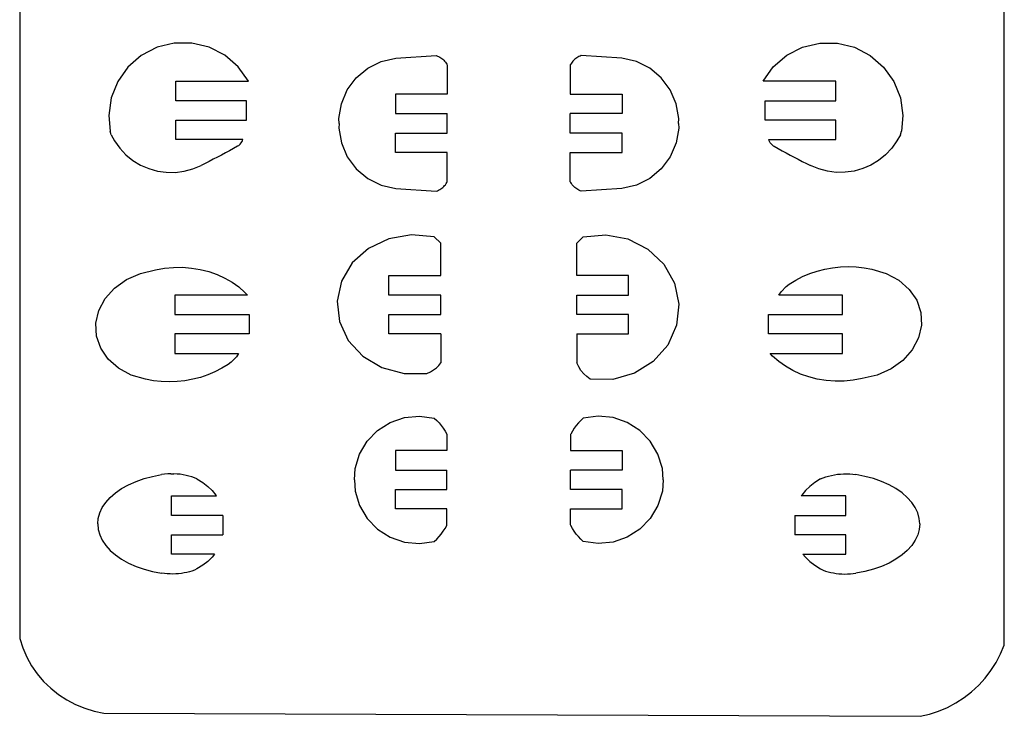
# Model space of a CAD drawing. Extents: x -4.72 to 4.72, y -4.2 to 4.2.
# Tile 3 of 10: x -1.45 to 1.45, y -4.2 to -2.15. Entities that reach past the tile are written whole.
import ezdxf

# ---------------------------------------------------------------- set-up
doc = ezdxf.new("R2010")
doc.units = 0
doc.header["$MEASUREMENT"] = 0
doc.layers.get('0').update_dxf_attribs({"linetype": 'CONTINUOUS'})

msp = doc.modelspace()

# ---------------------------------------------------------------- linework, layer by layer
for p, q in [((1.4478, -3.991), (1.4478, 3.9719)), ((-1.4478, 3.9529), (-1.4478, -3.9719)), ((-0.9934, -2.2214), (-1.0439, -2.2338)), ((-0.9413, -2.2213), (-0.9934, -2.2214)), ((-0.8907, -2.2335), (-0.9413, -2.2213)), ((0.8542, -2.2335), (0.9048, -2.2213)), ((0.9048, -2.2213), (0.9569, -2.2214)), ((0.9569, -2.2214), (1.0074, -2.2338)), ((-1.0901, -2.2577), (-1.1294, -2.2919)), ((-1.0439, -2.2338), (-1.0901, -2.2577)), ((-0.8444, -2.2573), (-0.8907, -2.2335)), ((-0.805, -2.2913), (-0.8444, -2.2573)), ((-0.3419, -2.2656), (-0.2226, -2.2582)), ((-0.2226, -2.2582), (-0.2192, -2.2595)), ((0.2036, -2.2582), (0.2001, -2.2595)), ((0.3228, -2.2656), (0.2036, -2.2582)), ((0.7685, -2.2913), (0.8079, -2.2573)), ((0.8079, -2.2573), (0.8542, -2.2335)), ((1.0074, -2.2338), (1.0536, -2.2577)), ((1.0536, -2.2577), (1.0929, -2.2919)), ((-0.4243, -2.2955), (-0.3849, -2.2757)), ((-0.3849, -2.2757), (-0.3419, -2.2656)), ((-0.2192, -2.2595), (-0.2158, -2.2611)), ((-0.2158, -2.2611), (-0.2125, -2.2628)), ((-0.2125, -2.2628), (-0.2094, -2.2647)), ((-0.2094, -2.2647), (-0.2064, -2.2669)), ((-0.2064, -2.2669), (-0.2035, -2.2692)), ((-0.2035, -2.2692), (-0.2008, -2.2717)), ((-0.2008, -2.2717), (-0.1982, -2.2744)), ((-0.1982, -2.2744), (-0.1958, -2.2772)), ((-0.1958, -2.2772), (-0.1937, -2.2802)), ((-0.1937, -2.2802), (-0.1917, -2.2833)), ((-0.1917, -2.2833), (-0.1905, -2.2854)), ((-0.1905, -2.2854), (-0.1905, -2.3717)), ((0.1726, -2.2833), (0.1715, -2.2854)), ((0.1715, -2.2854), (0.1715, -2.3717)), ((0.1746, -2.2802), (0.1726, -2.2833)), ((0.1768, -2.2772), (0.1746, -2.2802)), ((0.1792, -2.2744), (0.1768, -2.2772)), ((0.1817, -2.2717), (0.1792, -2.2744)), ((0.1844, -2.2692), (0.1817, -2.2717)), ((0.1873, -2.2669), (0.1844, -2.2692)), ((0.1903, -2.2647), (0.1873, -2.2669)), ((0.1935, -2.2628), (0.1903, -2.2647)), ((0.1967, -2.2611), (0.1935, -2.2628)), ((0.2001, -2.2595), (0.1967, -2.2611)), ((0.3658, -2.2757), (0.3228, -2.2656)), ((0.4053, -2.2955), (0.3658, -2.2757)), ((-1.1294, -2.2919), (-1.1595, -2.3343)), ((-0.7747, -2.3336), (-0.805, -2.2913)), ((-0.4582, -2.324), (-0.4243, -2.2955)), ((0.4391, -2.324), (0.4053, -2.2955)), ((0.7382, -2.3336), (0.7685, -2.2913)), ((1.0929, -2.2919), (1.123, -2.3343)), ((-1.1595, -2.3343), (-1.1788, -2.3827)), ((-0.9887, -2.3908), (-0.9887, -2.3336)), ((-0.9887, -2.3336), (-0.7747, -2.3336)), ((-0.4845, -2.3594), (-0.4582, -2.324)), ((0.4654, -2.3594), (0.4391, -2.324)), ((0.9522, -2.3336), (0.7382, -2.3336)), ((0.9522, -2.3908), (0.9522, -2.3336)), ((1.123, -2.3343), (1.1423, -2.3827)), ((-0.5019, -2.4), (-0.4845, -2.3594)), ((-0.1905, -2.3717), (-0.3429, -2.3717)), ((-0.3429, -2.3717), (-0.3429, -2.4289)), ((0.1715, -2.3717), (0.3239, -2.3717)), ((0.3239, -2.3717), (0.3239, -2.4289)), ((0.4828, -2.4), (0.4654, -2.3594)), ((-1.1788, -2.3827), (-1.1861, -2.4342)), ((-0.781, -2.3908), (-0.9887, -2.3908)), ((-0.781, -2.4479), (-0.781, -2.3908)), ((-0.5094, -2.4435), (-0.5019, -2.4)), ((0.4903, -2.4435), (0.4828, -2.4)), ((0.7445, -2.3908), (0.9522, -2.3908)), ((0.7445, -2.4479), (0.7445, -2.3908)), ((1.1423, -2.3827), (1.1496, -2.4342)), ((-0.3429, -2.4289), (-0.1905, -2.4289)), ((-0.1905, -2.486), (-0.1905, -2.4289)), ((0.1715, -2.486), (0.1715, -2.4289)), ((0.3239, -2.4289), (0.1715, -2.4289)), ((-1.1861, -2.4342), (-1.1816, -2.4807)), ((-0.9887, -2.4479), (-0.781, -2.4479)), ((-0.9887, -2.5051), (-0.9887, -2.4479)), ((-0.5085, -2.4575), (-0.5094, -2.4435)), ((-0.5085, -2.4575), (-0.5094, -2.4714)), ((0.4894, -2.4575), (0.4903, -2.4435)), ((0.4894, -2.4575), (0.4903, -2.4714)), ((0.9522, -2.4479), (0.7445, -2.4479)), ((0.9522, -2.5051), (0.9522, -2.4479)), ((1.1496, -2.4342), (1.1451, -2.4807)), ((-1.1786, -2.4908), (-1.1816, -2.4807)), ((-0.5094, -2.4714), (-0.5019, -2.5149)), ((-0.3429, -2.486), (-0.1905, -2.486)), ((-0.3429, -2.5432), (-0.3429, -2.486)), ((0.3239, -2.486), (0.1715, -2.486)), ((0.3239, -2.5432), (0.3239, -2.486)), ((0.4903, -2.4714), (0.4828, -2.5149)), ((1.1421, -2.4908), (1.1451, -2.4807)), ((-1.1786, -2.4908), (-1.1687, -2.5093)), ((-1.1687, -2.5093), (-1.1533, -2.5306)), ((-0.7914, -2.5051), (-0.9887, -2.5051)), ((-0.8044, -2.5234), (-0.7993, -2.5191)), ((-0.7993, -2.5191), (-0.796, -2.5149)), ((-0.796, -2.5149), (-0.7924, -2.5084)), ((-0.7924, -2.5084), (-0.7914, -2.5051)), ((-0.5019, -2.5149), (-0.4845, -2.5555)), ((0.4828, -2.5149), (0.4654, -2.5555)), ((0.7559, -2.5084), (0.7549, -2.5051)), ((0.7549, -2.5051), (0.9522, -2.5051)), ((0.7595, -2.5149), (0.7559, -2.5084)), ((0.7628, -2.5191), (0.7595, -2.5149)), ((0.7679, -2.5234), (0.7628, -2.5191)), ((1.1322, -2.5093), (1.1168, -2.5306)), ((1.1421, -2.4908), (1.1322, -2.5093)), ((-1.1533, -2.5306), (-1.1352, -2.5498)), ((-0.8427, -2.5444), (-0.8545, -2.5507)), ((-0.8308, -2.538), (-0.8427, -2.5444)), ((-0.819, -2.5316), (-0.8308, -2.538)), ((-0.8073, -2.525), (-0.819, -2.5316)), ((-0.8044, -2.5234), (-0.8073, -2.525)), ((-0.1905, -2.5432), (-0.3429, -2.5432)), ((-0.1905, -2.6295), (-0.1905, -2.5432)), ((0.1715, -2.6295), (0.1715, -2.5432)), ((0.1715, -2.5432), (0.3239, -2.5432)), ((0.7679, -2.5234), (0.7708, -2.525)), ((0.7708, -2.525), (0.7825, -2.5316)), ((0.7825, -2.5316), (0.7943, -2.538)), ((0.7943, -2.538), (0.8062, -2.5444)), ((0.8062, -2.5444), (0.818, -2.5507)), ((1.1168, -2.5306), (1.0987, -2.5498)), ((-1.1352, -2.5498), (-1.1147, -2.5663)), ((-1.1147, -2.5663), (-1.0922, -2.5799)), ((-0.9024, -2.5753), (-0.9144, -2.5813)), ((-0.8903, -2.5693), (-0.9024, -2.5753)), ((-0.8784, -2.5631), (-0.8903, -2.5693)), ((-0.8664, -2.557), (-0.8784, -2.5631)), ((-0.8545, -2.5507), (-0.8664, -2.557)), ((-0.4845, -2.5555), (-0.4582, -2.5909)), ((0.4654, -2.5555), (0.4391, -2.5909)), ((0.818, -2.5507), (0.8299, -2.557)), ((0.8299, -2.557), (0.8419, -2.5631)), ((0.8419, -2.5631), (0.8538, -2.5693)), ((0.8538, -2.5693), (0.8659, -2.5753)), ((0.8659, -2.5753), (0.8779, -2.5813)), ((1.0782, -2.5663), (1.0557, -2.5799)), ((1.0987, -2.5498), (1.0782, -2.5663)), ((-1.0922, -2.5799), (-1.068, -2.5904)), ((-1.068, -2.5904), (-1.0427, -2.5976)), ((-1.0427, -2.5976), (-1.0166, -2.6013)), ((-1.0166, -2.6013), (-0.9903, -2.6015)), ((-0.9903, -2.6015), (-0.9642, -2.5982)), ((-0.9642, -2.5982), (-0.9387, -2.5914)), ((-0.9387, -2.5914), (-0.9144, -2.5813)), ((-0.4582, -2.5909), (-0.4243, -2.6194)), ((0.4391, -2.5909), (0.4053, -2.6194)), ((0.9022, -2.5914), (0.8779, -2.5813)), ((0.9277, -2.5982), (0.9022, -2.5914)), ((0.9538, -2.6015), (0.9277, -2.5982)), ((0.9801, -2.6013), (0.9538, -2.6015)), ((1.0062, -2.5976), (0.9801, -2.6013)), ((1.0315, -2.5904), (1.0062, -2.5976)), ((1.0557, -2.5799), (1.0315, -2.5904)), ((-0.4243, -2.6194), (-0.3849, -2.6392)), ((-0.1958, -2.6377), (-0.1937, -2.6347)), ((-0.1937, -2.6347), (-0.1917, -2.6316)), ((-0.1917, -2.6316), (-0.1905, -2.6295)), ((0.1726, -2.6316), (0.1715, -2.6295)), ((0.1746, -2.6347), (0.1726, -2.6316)), ((0.1768, -2.6377), (0.1746, -2.6347)), ((0.4053, -2.6194), (0.3658, -2.6392)), ((-0.3849, -2.6392), (-0.3419, -2.6493)), ((-0.3419, -2.6493), (-0.2226, -2.6567)), ((-0.2226, -2.6567), (-0.2192, -2.6554)), ((-0.2192, -2.6554), (-0.2158, -2.6538)), ((-0.2158, -2.6538), (-0.2125, -2.6521)), ((-0.2125, -2.6521), (-0.2094, -2.6502)), ((-0.2094, -2.6502), (-0.2064, -2.648)), ((-0.2064, -2.648), (-0.2035, -2.6457)), ((-0.2035, -2.6457), (-0.2008, -2.6432)), ((-0.2008, -2.6432), (-0.1982, -2.6405)), ((-0.1982, -2.6405), (-0.1958, -2.6377)), ((0.1792, -2.6405), (0.1768, -2.6377)), ((0.1817, -2.6432), (0.1792, -2.6405)), ((0.1844, -2.6457), (0.1817, -2.6432)), ((0.1873, -2.648), (0.1844, -2.6457)), ((0.1903, -2.6502), (0.1873, -2.648)), ((0.1935, -2.6521), (0.1903, -2.6502)), ((0.1967, -2.6538), (0.1935, -2.6521)), ((0.2001, -2.6554), (0.1967, -2.6538)), ((0.2036, -2.6567), (0.2001, -2.6554)), ((0.3228, -2.6493), (0.2036, -2.6567)), ((0.3658, -2.6392), (0.3228, -2.6493)), ((-0.3622, -2.7968), (-0.4219, -2.8252)), ((-0.2959, -2.785), (-0.3622, -2.7968)), ((-0.2286, -2.7908), (-0.2959, -2.785)), ((-0.2095, -2.8099), (-0.2286, -2.7908)), ((0.1905, -2.8099), (0.2095, -2.7908)), ((0.2095, -2.7908), (0.2758, -2.7849)), ((0.2758, -2.7849), (0.3411, -2.7973)), ((0.3411, -2.7973), (0.3997, -2.8271)), ((-0.4219, -2.8252), (-0.4696, -2.8678)), ((-0.2095, -2.9051), (-0.2095, -2.8099)), ((0.1905, -2.9051), (0.1905, -2.8099)), ((0.3997, -2.8271), (0.4466, -2.8716)), ((-1.093, -2.8984), (-1.0487, -2.8882)), ((-1.0487, -2.8882), (-1.0224, -2.8835)), ((-1.0224, -2.8835), (-0.9958, -2.881)), ((-0.9958, -2.881), (-0.9692, -2.8807)), ((-0.9692, -2.8807), (-0.9427, -2.8827)), ((-0.9427, -2.8827), (-0.9168, -2.8869)), ((-0.9168, -2.8869), (-0.8916, -2.8932)), ((-0.8916, -2.8932), (-0.8674, -2.9016)), ((-0.4696, -2.8678), (-0.5014, -2.921)), ((0.4466, -2.8716), (0.4777, -2.9271)), ((0.8756, -2.8992), (0.8974, -2.8918)), ((0.8974, -2.8918), (0.9198, -2.8861)), ((0.9198, -2.8861), (0.9426, -2.8819)), ((0.9426, -2.8819), (0.9658, -2.8794)), ((0.9658, -2.8794), (0.9891, -2.8786)), ((0.9891, -2.8786), (1.0125, -2.8794)), ((1.0125, -2.8794), (1.0356, -2.8819)), ((1.0356, -2.8819), (1.0585, -2.8861)), ((1.0585, -2.8861), (1.1007, -2.8985)), ((-1.1688, -2.9419), (-1.1338, -2.9167)), ((-1.1338, -2.9167), (-1.093, -2.8984)), ((-0.8674, -2.9016), (-0.8445, -2.9121)), ((-0.8445, -2.9121), (-0.8231, -2.9244)), ((-0.8231, -2.9244), (-0.8034, -2.9385)), ((-0.5014, -2.921), (-0.5145, -2.98)), ((-0.3619, -2.9051), (-0.2095, -2.9051)), ((-0.3619, -2.9623), (-0.3619, -2.9051)), ((0.3429, -2.9051), (0.1905, -2.9051)), ((0.3429, -2.9623), (0.3429, -2.9051)), ((0.8153, -2.9301), (0.8344, -2.9184)), ((0.8344, -2.9184), (0.8546, -2.908)), ((0.8546, -2.908), (0.8756, -2.8992)), ((1.1007, -2.8985), (1.1381, -2.9186)), ((1.1381, -2.9186), (1.1684, -2.9455)), ((-1.1963, -2.9728), (-1.1688, -2.9419)), ((-0.8034, -2.9385), (-0.7856, -2.9543)), ((0.4777, -2.9271), (0.4905, -2.9888)), ((0.7849, -2.9623), (0.7913, -2.9525)), ((0.8064, -2.9367), (0.7913, -2.9525)), ((0.8064, -2.9367), (0.8153, -2.9301)), ((1.1684, -2.9455), (1.1903, -2.9777)), ((-1.2149, -3.0079), (-1.1963, -2.9728)), ((-0.9913, -2.9623), (-0.9913, -3.0194)), ((-0.7783, -2.9623), (-0.9913, -2.9623)), ((-0.7856, -2.9543), (-0.7783, -2.9623)), ((-0.5145, -2.98), (-0.5077, -3.0399)), ((-0.2095, -2.9623), (-0.3619, -2.9623)), ((-0.2095, -3.0194), (-0.2095, -2.9623)), ((0.1905, -2.9623), (0.3429, -2.9623)), ((0.1905, -3.0194), (0.1905, -2.9623)), ((0.9722, -2.9623), (0.7849, -2.9623)), ((0.9722, -3.0194), (0.9722, -2.9623)), ((1.1903, -2.9777), (1.2025, -3.0134)), ((-1.2234, -3.0451), (-1.2149, -3.0079)), ((0.4905, -2.9888), (0.4837, -3.0512)), ((-0.9913, -3.0194), (-0.7729, -3.0194)), ((-0.7729, -3.0194), (-0.7729, -3.0766)), ((-0.5077, -3.0399), (-0.4817, -3.0955)), ((-0.3619, -3.0766), (-0.3619, -3.0194)), ((-0.3619, -3.0194), (-0.2095, -3.0194)), ((0.3429, -3.0194), (0.1905, -3.0194)), ((0.3429, -3.0766), (0.3429, -3.0194)), ((0.7539, -3.0766), (0.7539, -3.0194)), ((0.7539, -3.0194), (0.9722, -3.0194)), ((1.2025, -3.0134), (1.2044, -3.0509)), ((-1.2215, -3.0826), (-1.2234, -3.0451)), ((0.4837, -3.0512), (0.458, -3.1092)), ((1.2044, -3.0509), (1.1958, -3.0881)), ((-1.2094, -3.1183), (-1.2215, -3.0826)), ((-0.9913, -3.0766), (-0.9913, -3.1337)), ((-0.7729, -3.0766), (-0.9913, -3.0766)), ((-0.4817, -3.0955), (-0.4387, -3.142)), ((-0.2095, -3.0766), (-0.3619, -3.0766)), ((-0.2095, -3.0766), (-0.2095, -3.1616)), ((0.1905, -3.0766), (0.1905, -3.1616)), ((0.1905, -3.0766), (0.3429, -3.0766)), ((0.9722, -3.0766), (0.7539, -3.0766)), ((0.9722, -3.1337), (0.9722, -3.0766)), ((1.1958, -3.0881), (1.1773, -3.1232)), ((-1.1875, -3.1505), (-1.2094, -3.1183)), ((0.458, -3.1092), (0.4156, -3.1575)), ((1.1773, -3.1232), (1.1498, -3.1541)), ((-1.1571, -3.1774), (-1.1875, -3.1505)), ((-0.9913, -3.1337), (-0.804, -3.1337)), ((-0.8254, -3.1593), (-0.8104, -3.1435)), ((-0.804, -3.1337), (-0.8104, -3.1435)), ((-0.4387, -3.142), (-0.3824, -3.1753)), ((0.7665, -3.1417), (0.7592, -3.1337)), ((0.7592, -3.1337), (0.9722, -3.1337)), ((0.7843, -3.1575), (0.7665, -3.1417)), ((1.1498, -3.1541), (1.1147, -3.1793)), ((-1.1198, -3.1975), (-1.1571, -3.1774)), ((-0.8535, -3.1776), (-0.8736, -3.188)), ((-0.8344, -3.1659), (-0.8535, -3.1776)), ((-0.8254, -3.1593), (-0.8344, -3.1659)), ((-0.3824, -3.1753), (-0.3176, -3.1927)), ((-0.2398, -3.1876), (-0.2306, -3.182)), ((-0.2306, -3.182), (-0.2224, -3.1757)), ((-0.2224, -3.1757), (-0.2153, -3.1689)), ((-0.2153, -3.1689), (-0.2095, -3.1616)), ((0.1961, -3.1729), (0.1905, -3.1616)), ((0.2029, -3.1835), (0.1961, -3.1729)), ((0.2108, -3.1933), (0.2029, -3.1835)), ((0.4156, -3.1575), (0.3601, -3.1922)), ((0.804, -3.1716), (0.7843, -3.1575)), ((0.8255, -3.1839), (0.804, -3.1716)), ((0.8484, -3.1944), (0.8255, -3.1839)), ((1.1147, -3.1793), (1.074, -3.1976)), ((-1.0775, -3.2099), (-1.1198, -3.1975)), ((-1.0547, -3.2141), (-1.0775, -3.2099)), ((-1.0315, -3.2166), (-1.0547, -3.2141)), ((-0.9617, -3.2141), (-0.9849, -3.2166)), ((-0.9388, -3.2099), (-0.9617, -3.2141)), ((-0.9164, -3.2042), (-0.9388, -3.2099)), ((-0.8947, -3.1968), (-0.9164, -3.2042)), ((-0.8736, -3.188), (-0.8947, -3.1968)), ((-0.3176, -3.1927), (-0.25, -3.1925)), ((-0.25, -3.1925), (-0.2398, -3.1876)), ((0.2198, -3.2021), (0.2108, -3.1933)), ((0.2297, -3.2099), (0.2198, -3.2021)), ((0.2963, -3.2102), (0.2297, -3.2099)), ((0.3601, -3.1922), (0.2963, -3.2102)), ((0.8726, -3.2028), (0.8484, -3.1944)), ((0.8977, -3.2091), (0.8726, -3.2028)), ((0.9237, -3.2133), (0.8977, -3.2091)), ((0.9501, -3.2153), (0.9237, -3.2133)), ((1.0034, -3.2125), (0.9768, -3.215)), ((1.0297, -3.2078), (1.0034, -3.2125)), ((1.074, -3.1976), (1.0297, -3.2078)), ((-1.0082, -3.2174), (-1.0315, -3.2166)), ((-0.9849, -3.2166), (-1.0082, -3.2174)), ((0.9768, -3.215), (0.9501, -3.2153)), ((-0.3579, -3.3364), (-0.3162, -3.3222)), ((-0.3162, -3.3222), (-0.2723, -3.318)), ((-0.2723, -3.318), (-0.2286, -3.3242)), ((-0.2286, -3.3242), (-0.2213, -3.331)), ((0.2095, -3.3242), (0.2023, -3.331)), ((0.2532, -3.318), (0.2095, -3.3242)), ((0.2971, -3.3222), (0.2532, -3.318)), ((0.3388, -3.3364), (0.2971, -3.3222)), ((-0.3952, -3.3601), (-0.3579, -3.3364)), ((-0.2213, -3.331), (-0.2145, -3.3381)), ((-0.2145, -3.3381), (-0.2081, -3.3457)), ((-0.2081, -3.3457), (-0.2023, -3.3537)), ((-0.2023, -3.3537), (-0.1969, -3.362)), ((0.1832, -3.3537), (0.1779, -3.362)), ((0.1891, -3.3457), (0.1832, -3.3537)), ((0.1955, -3.3381), (0.1891, -3.3457)), ((0.2023, -3.331), (0.1955, -3.3381)), ((0.3761, -3.3601), (0.3388, -3.3364)), ((-0.4259, -3.3917), (-0.3952, -3.3601)), ((-0.1969, -3.362), (-0.1921, -3.3707)), ((-0.1921, -3.3707), (-0.1912, -3.3726)), ((-0.1912, -3.3726), (-0.1912, -3.4195)), ((0.173, -3.3707), (0.1721, -3.3726)), ((0.1721, -3.3726), (0.1721, -3.4195)), ((0.1779, -3.362), (0.173, -3.3707)), ((0.4068, -3.3917), (0.3761, -3.3601)), ((-0.4484, -3.4296), (-0.4259, -3.3917)), ((0.4293, -3.4296), (0.4068, -3.3917)), ((-0.4614, -3.4718), (-0.4484, -3.4296)), ((-0.1912, -3.4195), (-0.3429, -3.4195)), ((-0.3429, -3.4195), (-0.3429, -3.4766)), ((0.1721, -3.4195), (0.3239, -3.4195)), ((0.3239, -3.4195), (0.3239, -3.4766)), ((0.4424, -3.4718), (0.4293, -3.4296)), ((-0.4636, -3.5052), (-0.4614, -3.4718)), ((0.4445, -3.5052), (0.4424, -3.4718)), ((-1.1057, -3.5103), (-1.082, -3.5019)), ((-1.082, -3.5019), (-1.0568, -3.4952)), ((-1.0568, -3.4952), (-1.0305, -3.4901)), ((-1.0216, -3.4889), (-1.0305, -3.4901)), ((-1.0125, -3.4881), (-1.0216, -3.4889)), ((-1.0033, -3.4877), (-1.0125, -3.4881)), ((-1.0033, -3.4877), (-0.9942, -3.4878)), ((-0.985, -3.4883), (-0.9942, -3.4878)), ((-0.976, -3.4892), (-0.985, -3.4883)), ((-0.9671, -3.4905), (-0.976, -3.4892)), ((-0.9584, -3.4922), (-0.9671, -3.4905)), ((-0.9499, -3.4943), (-0.9584, -3.4922)), ((-0.9417, -3.4968), (-0.9499, -3.4943)), ((-0.9339, -3.4996), (-0.9417, -3.4968)), ((-0.9265, -3.5028), (-0.9339, -3.4996)), ((-0.9265, -3.5028), (-0.9097, -3.5133)), ((-0.3429, -3.4766), (-0.1912, -3.4766)), ((-0.1912, -3.5338), (-0.1912, -3.4766)), ((0.3239, -3.4766), (0.1721, -3.4766)), ((0.1721, -3.5338), (0.1721, -3.4766)), ((0.9075, -3.5028), (0.8907, -3.5133)), ((0.9075, -3.5028), (0.9149, -3.4996)), ((0.9149, -3.4996), (0.9227, -3.4968)), ((0.9227, -3.4968), (0.9308, -3.4943)), ((0.9308, -3.4943), (0.9393, -3.4922)), ((0.9393, -3.4922), (0.948, -3.4905)), ((0.948, -3.4905), (0.9569, -3.4892)), ((0.9569, -3.4892), (0.966, -3.4883)), ((0.966, -3.4883), (0.9751, -3.4878)), ((0.9751, -3.4878), (0.9843, -3.4877)), ((0.9843, -3.4877), (0.9934, -3.4881)), ((0.9934, -3.4881), (1.0025, -3.4889)), ((1.0025, -3.4889), (1.0115, -3.4901)), ((1.0377, -3.4952), (1.0115, -3.4901)), ((1.0629, -3.5019), (1.0377, -3.4952)), ((1.0867, -3.5103), (1.0629, -3.5019)), ((-1.166, -3.5437), (-1.148, -3.5312)), ((-1.148, -3.5312), (-1.1279, -3.5201)), ((-1.1279, -3.5201), (-1.1057, -3.5103)), ((-0.9097, -3.5133), (-0.8948, -3.5248)), ((-0.8948, -3.5248), (-0.8818, -3.537)), ((-0.4636, -3.5052), (-0.4614, -3.5386)), ((0.4445, -3.5052), (0.4424, -3.5386)), ((0.8757, -3.5248), (0.8628, -3.537)), ((0.8907, -3.5133), (0.8757, -3.5248)), ((1.1088, -3.5201), (1.0867, -3.5103)), ((1.129, -3.5312), (1.1088, -3.5201)), ((1.147, -3.5437), (1.129, -3.5312)), ((-1.1947, -3.5716), (-1.1816, -3.5572)), ((-1.1816, -3.5572), (-1.166, -3.5437)), ((-1.0012, -3.5528), (-0.8692, -3.5528)), ((-1.0012, -3.61), (-1.0012, -3.5528)), ((-0.8818, -3.537), (-0.871, -3.55)), ((-0.871, -3.55), (-0.8692, -3.5528)), ((-0.4614, -3.5386), (-0.4484, -3.5808)), ((-0.3429, -3.5338), (-0.1912, -3.5338)), ((-0.3429, -3.5909), (-0.3429, -3.5338)), ((0.3239, -3.5338), (0.1721, -3.5338)), ((0.3239, -3.5909), (0.3239, -3.5338)), ((0.4424, -3.5386), (0.4293, -3.5808)), ((0.8519, -3.55), (0.8501, -3.5528)), ((0.9821, -3.5528), (0.8501, -3.5528)), ((0.8628, -3.537), (0.8519, -3.55)), ((0.9821, -3.61), (0.9821, -3.5528)), ((1.1626, -3.5572), (1.147, -3.5437)), ((1.1756, -3.5716), (1.1626, -3.5572)), ((-1.2124, -3.6025), (-1.205, -3.5868)), ((-1.205, -3.5868), (-1.1947, -3.5716)), ((-0.4484, -3.5808), (-0.4259, -3.6187)), ((0.4293, -3.5808), (0.4068, -3.6187)), ((1.1859, -3.5868), (1.1756, -3.5716)), ((1.1934, -3.6025), (1.1859, -3.5868)), ((-1.2184, -3.635), (-1.2169, -3.6186)), ((-1.2169, -3.6186), (-1.2124, -3.6025)), ((-0.8504, -3.61), (-1.0012, -3.61)), ((-0.8504, -3.61), (-0.8504, -3.6638)), ((-0.4259, -3.6187), (-0.3952, -3.6503)), ((-0.1912, -3.5909), (-0.3429, -3.5909)), ((-0.1912, -3.6378), (-0.1912, -3.5909)), ((0.1721, -3.6378), (0.1721, -3.5909)), ((0.1721, -3.5909), (0.3239, -3.5909)), ((0.4068, -3.6187), (0.3761, -3.6503)), ((0.8314, -3.61), (0.8314, -3.6638)), ((0.8314, -3.61), (0.9821, -3.61)), ((1.1979, -3.6186), (1.1934, -3.6025)), ((1.1994, -3.635), (1.1979, -3.6186)), ((-1.2184, -3.635), (-1.2169, -3.6513)), ((-0.2023, -3.6567), (-0.1969, -3.6484)), ((-0.1969, -3.6484), (-0.1921, -3.6397)), ((-0.1921, -3.6397), (-0.1912, -3.6378)), ((0.173, -3.6397), (0.1721, -3.6378)), ((0.1779, -3.6484), (0.173, -3.6397)), ((0.1832, -3.6567), (0.1779, -3.6484)), ((1.1994, -3.635), (1.1979, -3.6513)), ((-1.2169, -3.6513), (-1.2124, -3.6674)), ((-1.2124, -3.6674), (-1.205, -3.6832)), ((-1.0012, -3.6671), (-0.8508, -3.6671)), ((-1.0012, -3.7243), (-1.0012, -3.6671)), ((-0.8504, -3.6638), (-0.8508, -3.6671)), ((-0.3952, -3.6503), (-0.3579, -3.674)), ((-0.3579, -3.674), (-0.3162, -3.6882)), ((-0.2213, -3.6794), (-0.2145, -3.6723)), ((-0.2145, -3.6723), (-0.2081, -3.6647)), ((-0.2081, -3.6647), (-0.2023, -3.6567)), ((0.1891, -3.6647), (0.1832, -3.6567)), ((0.1955, -3.6723), (0.1891, -3.6647)), ((0.2023, -3.6794), (0.1955, -3.6723)), ((0.3388, -3.674), (0.2971, -3.6882)), ((0.3761, -3.6503), (0.3388, -3.674)), ((0.8314, -3.6638), (0.8318, -3.6671)), ((0.9821, -3.6671), (0.8318, -3.6671)), ((0.9821, -3.7243), (0.9821, -3.6671)), ((1.1934, -3.6674), (1.1859, -3.6832)), ((1.1979, -3.6513), (1.1934, -3.6674)), ((-1.205, -3.6832), (-1.1947, -3.6984)), ((-1.1947, -3.6984), (-1.1816, -3.7128)), ((-0.3162, -3.6882), (-0.2723, -3.6924)), ((-0.2723, -3.6924), (-0.2286, -3.6862)), ((-0.2286, -3.6862), (-0.2213, -3.6794)), ((0.2095, -3.6862), (0.2023, -3.6794)), ((0.2532, -3.6924), (0.2095, -3.6862)), ((0.2971, -3.6882), (0.2532, -3.6924)), ((1.1756, -3.6984), (1.1626, -3.7128)), ((1.1859, -3.6832), (1.1756, -3.6984)), ((-1.1816, -3.7128), (-1.166, -3.7263)), ((-1.166, -3.7263), (-1.148, -3.7387)), ((-0.8746, -3.7243), (-1.0012, -3.7243)), ((-0.8818, -3.7329), (-0.8948, -3.7452)), ((-0.8746, -3.7243), (-0.8818, -3.7329)), ((0.8555, -3.7243), (0.9821, -3.7243)), ((0.8555, -3.7243), (0.8628, -3.7329)), ((0.8628, -3.7329), (0.8757, -3.7452)), ((1.147, -3.7263), (1.129, -3.7387)), ((1.1626, -3.7128), (1.147, -3.7263)), ((-1.148, -3.7387), (-1.1279, -3.7499)), ((-1.1279, -3.7499), (-1.1057, -3.7597)), ((-1.1057, -3.7597), (-1.082, -3.768)), ((-0.9097, -3.7566), (-0.9265, -3.7671)), ((-0.8948, -3.7452), (-0.9097, -3.7566)), ((0.8757, -3.7452), (0.8907, -3.7566)), ((0.8907, -3.7566), (0.9075, -3.7671)), ((1.0867, -3.7597), (1.0629, -3.768)), ((1.1088, -3.7499), (1.0867, -3.7597)), ((1.129, -3.7387), (1.1088, -3.7499)), ((-1.082, -3.768), (-1.0568, -3.7748)), ((-1.0568, -3.7748), (-1.0305, -3.7799)), ((-1.0224, -3.781), (-1.0305, -3.7799)), ((-1.0141, -3.7818), (-1.0224, -3.781)), ((-1.0057, -3.7822), (-1.0141, -3.7818)), ((-0.9973, -3.7823), (-1.0057, -3.7822)), ((-0.989, -3.782), (-0.9973, -3.7823)), ((-0.9806, -3.7814), (-0.989, -3.782)), ((-0.9724, -3.7805), (-0.9806, -3.7814)), ((-0.9643, -3.7792), (-0.9724, -3.7805)), ((-0.9564, -3.7776), (-0.9643, -3.7792)), ((-0.9486, -3.7757), (-0.9564, -3.7776)), ((-0.9411, -3.7735), (-0.9486, -3.7757)), ((-0.9339, -3.7709), (-0.9411, -3.7735)), ((-0.9265, -3.7671), (-0.9339, -3.7709)), ((0.9075, -3.7671), (0.9149, -3.7709)), ((0.9149, -3.7709), (0.9221, -3.7735)), ((0.9221, -3.7735), (0.9296, -3.7757)), ((0.9296, -3.7757), (0.9373, -3.7776)), ((0.9373, -3.7776), (0.9452, -3.7792)), ((0.9452, -3.7792), (0.9533, -3.7805)), ((0.9533, -3.7805), (0.9616, -3.7814)), ((0.9616, -3.7814), (0.9699, -3.782)), ((0.9699, -3.782), (0.9783, -3.7823)), ((0.9783, -3.7823), (0.9867, -3.7822)), ((0.9867, -3.7822), (0.995, -3.7818)), ((0.995, -3.7818), (1.0033, -3.781)), ((1.0033, -3.781), (1.0115, -3.7799)), ((1.0377, -3.7748), (1.0115, -3.7799)), ((1.0629, -3.768), (1.0377, -3.7748)), ((-1.4478, -3.9719), (-1.4387, -3.9996)), ((1.4369, -4.017), (1.4478, -3.991)), ((-1.4387, -3.9996), (-1.427, -4.0263)), ((1.4238, -4.0421), (1.4369, -4.017)), ((-1.427, -4.0263), (-1.4127, -4.0517)), ((-1.4127, -4.0517), (-1.3961, -4.0757)), ((1.4086, -4.0659), (1.4238, -4.0421)), ((-1.3961, -4.0757), (-1.3773, -4.0979)), ((1.3914, -4.0884), (1.4086, -4.0659)), ((-1.3773, -4.0979), (-1.3564, -4.1182)), ((1.3516, -4.1284), (1.3724, -4.1092)), ((1.3724, -4.1092), (1.3914, -4.0884)), ((-1.3564, -4.1182), (-1.3337, -4.1365)), ((-1.3337, -4.1365), (-1.3093, -4.1524)), ((1.3293, -4.1457), (1.3516, -4.1284)), ((-1.3093, -4.1524), (-1.2835, -4.166)), ((-1.2835, -4.166), (-1.2566, -4.177)), ((1.2805, -4.1743), (1.3055, -4.161)), ((1.3055, -4.161), (1.3293, -4.1457)), ((-1.2566, -4.177), (-1.2287, -4.1854)), ((-1.2287, -4.1854), (-1.2001, -4.1911)), ((-1.2001, -4.1911), (1.2002, -4.2005)), ((1.2002, -4.2005), (1.2277, -4.1941)), ((1.2277, -4.1941), (1.2545, -4.1853)), ((1.2545, -4.1853), (1.2805, -4.1743))]:
    msp.add_line(p, q)

doc.saveas('drawing.dxf')
